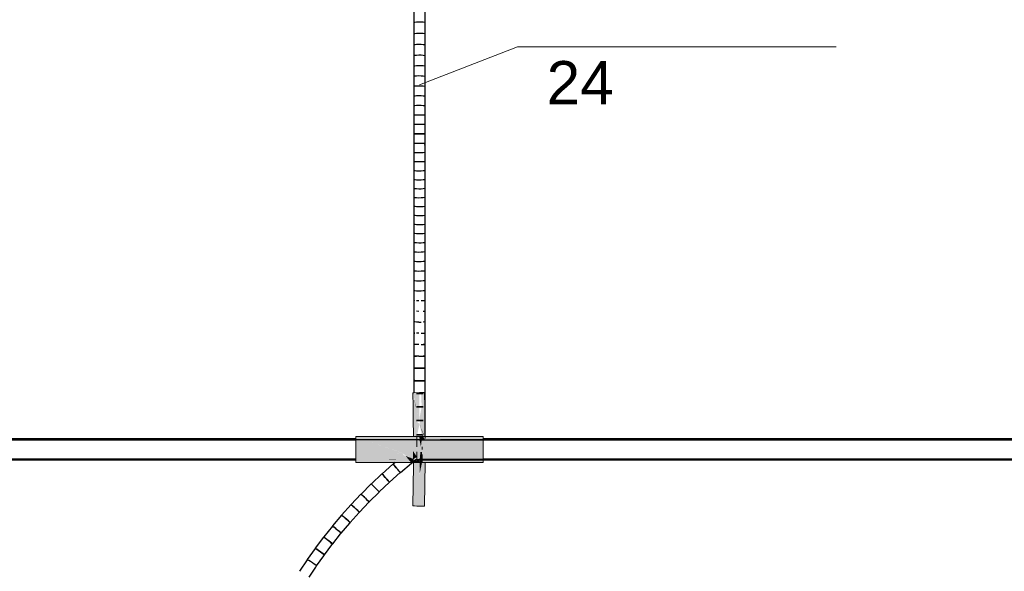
# Model space of a CAD drawing. Header units: millimetres. Extents: x 4476663 to 4477054, y -30323851 to -30323414.
# Tile 227 of 256: x 4476921.73 to 4476925.61, y -30323533.29 to -30323531.12. Entities that reach past the tile are written whole.
import ezdxf

# ---------------------------------------------------------------- set-up
doc = ezdxf.new("R2010")
doc.units = ezdxf.units.MM
doc.linetypes.add('NULL', pattern=[0])
for name, color, linetype, lineweight in [('CE-Condutos (Teto)', 1, 'Continuous', 25), ('CE-Conexões', 9, 'Continuous', 18), ('CE-Textos fios', 7, 'Continuous', 9)]:
    doc.layers.add(name, color=color, linetype=linetype, lineweight=lineweight)
doc.styles.add('ARIAL', font='arial.ttf')

msp = doc.modelspace()

# ---------------------------------------------------------------- hatches: boundary and pattern name
at = {"layer": 'CE-Conexões', "linetype": 'Continuous'}
for points in [[(4476923.2938, -30323532.6406), (4476923.3053, -30323532.6405), (4476923.2835, -30323532.5942), (4476923.3053, -30323532.5884), (4476923.3054, -30323532.5848), (4476923.2792, -30323532.5851)], [(4476923.2954, -30323532.6724), (4476923.2954, -30323532.6944), (4476923.3024, -30323532.6944), (4476923.2792, -30323532.5851), (4476923.2816, -30323532.7568), (4476923.2953, -30323532.7568), (4476923.3054, -30323532.7084), (4476923.2954, -30323532.6988), (4476923.2954, -30323532.6724), (4476923.285, -30323532.64)], [(4476923.2835, -30323532.5942), (4476923.3054, -30323532.6406), (4476923.3054, -30323532.5884)], [(4476923.3245, -30323532.5882), (4476923.3252, -30323532.5845), (4476923.3054, -30323532.5848)], [(4476923.3054, -30323532.5848), (4476923.3059, -30323532.5883), (4476923.3216, -30323532.5882)], [(4476923.3244, -30323532.5884), (4476923.3117, -30323532.5883), (4476923.3141, -30323532.6405)], [(4476923.3258, -30323532.6404), (4476923.3245, -30323532.5882), (4476923.3141, -30323532.6404)], [(4476923.2835, -30323532.6052), (4476923.2909, -30323532.6404), (4476923.2924, -30323532.6404)], [(4476923.2909, -30323532.6404), (4476923.3054, -30323532.6945), (4476923.3054, -30323532.6406)], [(4476923.291, -30323532.6408), (4476923.3024, -30323532.6943), (4476923.3053, -30323532.6943)], [(4476923.3278, -30323532.7654), (4476923.326, -30323532.6404), (4476923.3141, -30323532.6405), (4476923.3054, -30323532.6845), (4476923.3227, -30323532.7501)], [(4476923.308, -30323532.6944), (4476923.3054, -30323532.7084), (4476923.3227, -30323532.7501)], [(4476923.3278, -30323532.7696), (4476923.3054, -30323532.7084), (4476923.3142, -30323532.7502)], [(4476923.3054, -30323532.7084), (4476923.3206, -30323532.7501), (4476923.3226, -30323532.7501)], [(4476923.2503, -30323532.8334), (4476923.1462, -30323532.8004), (4476923.2427, -30323532.8304), (4476923.2421, -30323532.8238), (4476923.0877, -30323532.7698), (4476923.0544, -30323532.7568), (4476923.0544, -30323532.8458), (4476923.2245, -30323532.8458), (4476923.1861, -30323532.8475), (4476923.0544, -30323532.8458), (4476923.0544, -30323532.8588), (4476923.1928, -30323532.8553), (4476923.1939, -30323532.8566), (4476923.0544, -30323532.8588), (4476923.2711, -30323532.8588)], [(4476923.0544, -30323532.7568), (4476923.0877, -30323532.7698), (4476923.2416, -30323532.8232), (4476923.2482, -30323532.831), (4476923.2818, -30323532.8457), (4476923.2973, -30323532.843), (4476923.3054, -30323532.8458), (4476923.3154, -30323532.8369), (4476923.3154, -30323532.8421), (4476923.3054, -30323532.8458), (4476923.305, -30323532.8178), (4476923.3016, -30323532.7977), (4476923.3044, -30323532.7698), (4476923.2955, -30323532.7668), (4476923.2954, -30323532.8588), (4476923.3054, -30323532.8588), (4476923.3154, -30323532.8535), (4476923.3154, -30323532.8588), (4476923.5564, -30323532.8588), (4476923.5564, -30323532.7568), (4476923.2954, -30323532.7568), (4476923.2954, -30323532.7668), (4476923.3024, -30323532.7668), (4476923.3054, -30323532.7568)], [(4476923.3154, -30323532.7568), (4476923.3054, -30323532.7568), (4476923.3055, -30323532.7698), (4476923.3112, -30323532.7979)], [(4476923.3142, -30323532.7502), (4476923.3184, -30323532.7698), (4476923.3278, -30323532.7698)], [(4476923.2502, -30323532.8333), (4476923.2427, -30323532.8304), (4476923.1453, -30323532.7993)], [(4476923.2422, -30323532.8308), (4476923.1454, -30323532.7993), (4476923.1463, -30323532.8005)], [(4476923.2711, -30323532.8588), (4476923.3154, -30323532.8588), (4476923.3149, -30323532.8177), (4476923.3092, -30323532.8177), (4476923.3054, -30323532.8549), (4476923.2899, -30323532.8488), (4476923.2674, -30323532.8535)], [(4476923.2954, -30323532.8374), (4476923.2822, -30323532.8181), (4476923.2818, -30323532.8458)], [(4476923.1847, -30323532.8458), (4476923.0544, -30323532.8458), (4476923.1861, -30323532.8475)], [(4476923.0544, -30323532.8588), (4476923.1939, -30323532.8566), (4476923.1928, -30323532.8553)], [(4476923.2245, -30323532.8458), (4476923.1847, -30323532.8458), (4476923.1862, -30323532.8475)], [(4476923.2607, -30323532.8458), (4476923.2821, -30323532.8458), (4476923.251, -30323532.8336)], [(4476923.2609, -30323532.8459), (4476923.2631, -30323532.8485), (4476923.2818, -30323532.8458)], [(4476923.2673, -30323532.8535), (4476923.2817, -30323532.8505), (4476923.2821, -30323532.8458), (4476923.2631, -30323532.8485)], [(4476923.2816, -30323532.8588), (4476923.2789, -30323533.0304), (4476923.3249, -30323533.0311), (4476923.3276, -30323532.8588), (4476923.3156, -30323532.8588), (4476923.3054, -30323532.9064), (4476923.3055, -30323532.8588)], [(4476923.2829, -30323532.8458), (4476923.3054, -30323532.8549), (4476923.3054, -30323532.8458)], [(4476923.3156, -30323532.8588), (4476923.3056, -30323532.8588), (4476923.3062, -30323532.9026)]]:
    msp.add_hatch(color=163, dxfattribs=at).paths.add_polyline_path(points)

# ---------------------------------------------------------------- linework, layer by layer
at = {"layer": 'CE-Condutos (Teto)'}
for p, q in [((4476923.2835, -30323531.0835), (4476923.2835, -30323531.1296)), ((4476923.3278, -30323531.13), (4476923.3278, -30323531.0839)), ((4476923.2873, -30323531.1286), (4476923.2835, -30323531.1295)), ((4476923.2835, -30323531.1295), (4476923.2835, -30323531.1743)), ((4476923.2942, -30323531.128), (4476923.2873, -30323531.1286)), ((4476923.303, -30323531.1277), (4476923.2942, -30323531.128)), ((4476923.3123, -30323531.1278), (4476923.303, -30323531.1277)), ((4476923.3204, -30323531.1283), (4476923.3123, -30323531.1278)), ((4476923.3258, -30323531.1291), (4476923.3204, -30323531.1283)), ((4476923.3278, -30323531.13), (4476923.3258, -30323531.1291)), ((4476923.3278, -30323531.1748), (4476923.3278, -30323531.13)), ((4476923.2873, -30323531.1733), (4476923.2835, -30323531.1743)), ((4476923.2835, -30323531.1743), (4476923.2835, -30323531.2178)), ((4476923.2942, -30323531.1726), (4476923.2873, -30323531.1733)), ((4476923.303, -30323531.1723), (4476923.2942, -30323531.1726)), ((4476923.3123, -30323531.1724), (4476923.303, -30323531.1723)), ((4476923.3204, -30323531.1729), (4476923.3123, -30323531.1724)), ((4476923.3258, -30323531.1738), (4476923.3204, -30323531.1729)), ((4476923.3278, -30323531.1748), (4476923.3258, -30323531.1738)), ((4476923.3278, -30323531.2183), (4476923.3278, -30323531.1748)), ((4476923.2873, -30323531.2168), (4476923.2835, -30323531.2178)), ((4476923.2835, -30323531.2178), (4476923.2835, -30323531.2601)), ((4476923.2942, -30323531.216), (4476923.2873, -30323531.2168)), ((4476923.303, -30323531.2157), (4476923.2942, -30323531.216)), ((4476923.3123, -30323531.2158), (4476923.303, -30323531.2157)), ((4476923.3204, -30323531.2164), (4476923.3123, -30323531.2158)), ((4476923.3258, -30323531.2173), (4476923.3204, -30323531.2164)), ((4476923.3278, -30323531.2183), (4476923.3258, -30323531.2173)), ((4476923.3278, -30323531.2607), (4476923.3278, -30323531.2183)), ((4476923.2873, -30323531.2591), (4476923.2835, -30323531.2601)), ((4476923.2835, -30323531.2601), (4476923.2835, -30323531.3014)), ((4476923.2942, -30323531.2583), (4476923.2873, -30323531.2591)), ((4476923.303, -30323531.258), (4476923.2942, -30323531.2583)), ((4476923.3123, -30323531.2581), (4476923.303, -30323531.258)), ((4476923.3204, -30323531.2587), (4476923.3123, -30323531.2581)), ((4476923.3258, -30323531.2596), (4476923.3204, -30323531.2587)), ((4476923.3278, -30323531.2607), (4476923.3258, -30323531.2596)), ((4476923.3278, -30323531.302), (4476923.3278, -30323531.2607)), ((4476923.2873, -30323531.3003), (4476923.2835, -30323531.3014)), ((4476923.2835, -30323531.3014), (4476923.2835, -30323531.3417)), ((4476923.2942, -30323531.2996), (4476923.2873, -30323531.3003)), ((4476923.303, -30323531.2992), (4476923.2942, -30323531.2996)), ((4476923.3123, -30323531.2994), (4476923.303, -30323531.2992)), ((4476923.3204, -30323531.2999), (4476923.3123, -30323531.2994)), ((4476923.3258, -30323531.3008), (4476923.3204, -30323531.2999)), ((4476923.3278, -30323531.302), (4476923.3258, -30323531.3008)), ((4476923.3278, -30323531.3422), (4476923.3278, -30323531.302)), ((4476923.2873, -30323531.3406), (4476923.2835, -30323531.3417)), ((4476923.2835, -30323531.3417), (4476923.2835, -30323531.381)), ((4476923.2942, -30323531.3399), (4476923.2873, -30323531.3406)), ((4476923.303, -30323531.3395), (4476923.2942, -30323531.3399)), ((4476923.3123, -30323531.3397), (4476923.303, -30323531.3395)), ((4476923.3204, -30323531.3402), (4476923.3123, -30323531.3397)), ((4476923.3258, -30323531.3411), (4476923.3204, -30323531.3402)), ((4476923.3278, -30323531.3422), (4476923.3258, -30323531.3411)), ((4476923.3278, -30323531.3815), (4476923.3278, -30323531.3422)), ((4476923.2873, -30323531.3801), (4476923.2835, -30323531.381)), ((4476923.2835, -30323531.381), (4476923.2835, -30323531.4195)), ((4476923.2942, -30323531.3794), (4476923.2873, -30323531.3801)), ((4476923.303, -30323531.379), (4476923.2942, -30323531.3794)), ((4476923.3123, -30323531.3791), (4476923.303, -30323531.379)), ((4476923.3204, -30323531.3797), (4476923.3123, -30323531.3791)), ((4476923.3258, -30323531.3805), (4476923.3204, -30323531.3797)), ((4476923.3278, -30323531.3815), (4476923.3258, -30323531.3805)), ((4476923.3278, -30323531.42), (4476923.3278, -30323531.3815)), ((4476923.2873, -30323531.4187), (4476923.2835, -30323531.4195)), ((4476923.2835, -30323531.4195), (4476923.2835, -30323531.4572)), ((4476923.2942, -30323531.4181), (4476923.2873, -30323531.4187)), ((4476923.303, -30323531.4178), (4476923.2942, -30323531.4181)), ((4476923.3123, -30323531.4179), (4476923.303, -30323531.4178)), ((4476923.3204, -30323531.4183), (4476923.3123, -30323531.4179)), ((4476923.3258, -30323531.4191), (4476923.3204, -30323531.4183)), ((4476923.3278, -30323531.42), (4476923.3258, -30323531.4191)), ((4476923.3278, -30323531.4577), (4476923.3278, -30323531.42)), ((4476923.2873, -30323531.4566), (4476923.2835, -30323531.4573)), ((4476923.2835, -30323531.4573), (4476923.2835, -30323531.4943)), ((4476923.2942, -30323531.4561), (4476923.2873, -30323531.4566)), ((4476923.303, -30323531.4559), (4476923.2942, -30323531.4561)), ((4476923.3123, -30323531.4559), (4476923.303, -30323531.4559)), ((4476923.3204, -30323531.4563), (4476923.3123, -30323531.4559)), ((4476923.3258, -30323531.4569), (4476923.3204, -30323531.4563)), ((4476923.3278, -30323531.4577), (4476923.3258, -30323531.4569)), ((4476923.3278, -30323531.4946), (4476923.3278, -30323531.4577)), ((4476923.2873, -30323531.4939), (4476923.2835, -30323531.4944)), ((4476923.2835, -30323531.4944), (4476923.2835, -30323531.5307)), ((4476923.2942, -30323531.4936), (4476923.2873, -30323531.4939)), ((4476923.303, -30323531.4934), (4476923.2942, -30323531.4936)), ((4476923.3123, -30323531.4935), (4476923.303, -30323531.4934)), ((4476923.3204, -30323531.4937), (4476923.3123, -30323531.4935)), ((4476923.3258, -30323531.4941), (4476923.3204, -30323531.4937)), ((4476923.3278, -30323531.4946), (4476923.3258, -30323531.4941)), ((4476923.3278, -30323531.531), (4476923.3278, -30323531.4946)), ((4476923.2873, -30323531.5307), (4476923.2835, -30323531.5309)), ((4476923.2835, -30323531.5309), (4476923.2835, -30323531.5666)), ((4476923.2942, -30323531.5306), (4476923.2873, -30323531.5307)), ((4476923.303, -30323531.5305), (4476923.2942, -30323531.5306)), ((4476923.3123, -30323531.5305), (4476923.303, -30323531.5305)), ((4476923.3204, -30323531.5306), (4476923.3123, -30323531.5305)), ((4476923.3258, -30323531.5308), (4476923.3204, -30323531.5306)), ((4476923.3278, -30323531.531), (4476923.3258, -30323531.5308)), ((4476923.3278, -30323531.5667), (4476923.3278, -30323531.531)), ((4476923.2835, -30323531.5666), (4476923.2873, -30323531.5665)), ((4476923.2873, -30323531.567), (4476923.2835, -30323531.5668)), ((4476923.2835, -30323531.5668), (4476923.2835, -30323531.6031)), ((4476923.2873, -30323531.5665), (4476923.2942, -30323531.5664)), ((4476923.2942, -30323531.5671), (4476923.2873, -30323531.567)), ((4476923.2942, -30323531.5664), (4476923.303, -30323531.5663)), ((4476923.303, -30323531.5672), (4476923.2942, -30323531.5671)), ((4476923.303, -30323531.5663), (4476923.3123, -30323531.5663)), ((4476923.3123, -30323531.5672), (4476923.303, -30323531.5672)), ((4476923.3123, -30323531.5663), (4476923.3204, -30323531.5664)), ((4476923.3204, -30323531.5671), (4476923.3123, -30323531.5672)), ((4476923.3204, -30323531.5664), (4476923.3258, -30323531.5666)), ((4476923.3258, -30323531.5669), (4476923.3204, -30323531.5671)), ((4476923.3258, -30323531.5666), (4476923.3278, -30323531.5667)), ((4476923.3278, -30323531.5667), (4476923.3258, -30323531.5669)), ((4476923.3278, -30323531.603), (4476923.3278, -30323531.5667)), ((4476923.2835, -30323531.6031), (4476923.2873, -30323531.6033)), ((4476923.2835, -30323531.6033), (4476923.2835, -30323531.6392)), ((4476923.2873, -30323531.6033), (4476923.2942, -30323531.6034)), ((4476923.2942, -30323531.6034), (4476923.303, -30323531.6035)), ((4476923.303, -30323531.6035), (4476923.3123, -30323531.6035)), ((4476923.3123, -30323531.6035), (4476923.3204, -30323531.6034)), ((4476923.3204, -30323531.6034), (4476923.3258, -30323531.6032)), ((4476923.3258, -30323531.6032), (4476923.3278, -30323531.603)), ((4476923.3261, -30323531.6116), (4476923.3277, -30323531.6032)), ((4476923.3278, -30323531.6389), (4476923.3278, -30323531.603)), ((4476923.2835, -30323531.6392), (4476923.2873, -30323531.6397)), ((4476923.2835, -30323531.6393), (4476923.2835, -30323531.6748)), ((4476923.2873, -30323531.6397), (4476923.2942, -30323531.64)), ((4476923.2942, -30323531.64), (4476923.303, -30323531.6402)), ((4476923.303, -30323531.6402), (4476923.3123, -30323531.6401)), ((4476923.3123, -30323531.6401), (4476923.3204, -30323531.6398)), ((4476923.3204, -30323531.6398), (4476923.3258, -30323531.6394)), ((4476923.3258, -30323531.6394), (4476923.3278, -30323531.6389)), ((4476923.3278, -30323531.6745), (4476923.3278, -30323531.6389)), ((4476923.2835, -30323531.6748), (4476923.2873, -30323531.6756)), ((4476923.2835, -30323531.675), (4476923.2835, -30323531.7102)), ((4476923.2873, -30323531.6756), (4476923.2942, -30323531.6761)), ((4476923.2942, -30323531.6761), (4476923.303, -30323531.6763)), ((4476923.303, -30323531.6763), (4476923.3123, -30323531.6763)), ((4476923.3123, -30323531.6763), (4476923.3204, -30323531.6759)), ((4476923.3204, -30323531.6759), (4476923.3258, -30323531.6752)), ((4476923.3258, -30323531.6752), (4476923.3278, -30323531.6745)), ((4476923.3278, -30323531.7097), (4476923.3278, -30323531.6745)), ((4476923.2835, -30323531.7102), (4476923.2873, -30323531.7111)), ((4476923.2835, -30323531.7103), (4476923.2835, -30323531.7454)), ((4476923.2873, -30323531.7111), (4476923.2942, -30323531.7118)), ((4476923.2942, -30323531.7118), (4476923.303, -30323531.7121)), ((4476923.303, -30323531.7121), (4476923.3123, -30323531.712)), ((4476923.3123, -30323531.712), (4476923.3204, -30323531.7115)), ((4476923.3204, -30323531.7115), (4476923.3258, -30323531.7107)), ((4476923.3258, -30323531.7107), (4476923.3278, -30323531.7097)), ((4476923.3278, -30323531.7448), (4476923.3278, -30323531.7097)), ((4476923.2835, -30323531.7454), (4476923.2873, -30323531.7465)), ((4476923.2835, -30323531.7455), (4476923.2835, -30323531.7805)), ((4476923.2873, -30323531.7465), (4476923.2942, -30323531.7472)), ((4476923.2942, -30323531.7472), (4476923.303, -30323531.7476)), ((4476923.303, -30323531.7476), (4476923.3123, -30323531.7475)), ((4476923.3123, -30323531.7475), (4476923.3204, -30323531.7469)), ((4476923.3204, -30323531.7469), (4476923.3258, -30323531.746)), ((4476923.3258, -30323531.746), (4476923.3278, -30323531.7448)), ((4476923.3258, -30323531.7811), (4476923.3278, -30323531.7798)), ((4476923.3278, -30323531.7798), (4476923.3278, -30323531.7448)), ((4476923.3278, -30323531.8148), (4476923.3278, -30323531.7798)), ((4476923.2835, -30323531.7805), (4476923.2873, -30323531.7816)), ((4476923.2835, -30323531.7805), (4476923.2835, -30323531.8155)), ((4476923.2835, -30323531.8155), (4476923.2873, -30323531.8167)), ((4476923.2835, -30323531.8155), (4476923.2835, -30323531.8506)), ((4476923.2873, -30323531.7816), (4476923.2942, -30323531.7824)), ((4476923.2873, -30323531.8167), (4476923.2942, -30323531.8176)), ((4476923.2942, -30323531.7824), (4476923.303, -30323531.7828)), ((4476923.2942, -30323531.8176), (4476923.303, -30323531.818)), ((4476923.303, -30323531.7828), (4476923.3123, -30323531.7827)), ((4476923.303, -30323531.818), (4476923.3123, -30323531.8178)), ((4476923.3123, -30323531.7827), (4476923.3204, -30323531.7821)), ((4476923.3123, -30323531.8178), (4476923.3204, -30323531.8172)), ((4476923.3204, -30323531.7821), (4476923.3258, -30323531.7811)), ((4476923.3204, -30323531.8172), (4476923.3258, -30323531.8161)), ((4476923.3258, -30323531.8161), (4476923.3278, -30323531.8148)), ((4476923.3278, -30323531.8499), (4476923.3278, -30323531.8148)), ((4476923.2835, -30323531.8506), (4476923.2873, -30323531.8518)), ((4476923.2835, -30323531.8506), (4476923.2835, -30323531.8858)), ((4476923.2873, -30323531.8518), (4476923.2942, -30323531.8527)), ((4476923.2942, -30323531.8527), (4476923.303, -30323531.8531)), ((4476923.303, -30323531.8531), (4476923.3123, -30323531.8529)), ((4476923.3123, -30323531.8529), (4476923.3204, -30323531.8523)), ((4476923.3204, -30323531.8523), (4476923.3258, -30323531.8512)), ((4476923.3258, -30323531.8512), (4476923.3278, -30323531.8499)), ((4476923.3278, -30323531.8851), (4476923.3278, -30323531.8499)), ((4476923.2835, -30323531.8858), (4476923.2835, -30323531.9212)), ((4476923.2835, -30323531.8858), (4476923.2873, -30323531.887)), ((4476923.2873, -30323531.887), (4476923.2942, -30323531.8879)), ((4476923.2942, -30323531.8879), (4476923.303, -30323531.8883)), ((4476923.303, -30323531.8883), (4476923.3123, -30323531.8881)), ((4476923.3123, -30323531.8881), (4476923.3204, -30323531.8875)), ((4476923.3204, -30323531.8875), (4476923.3258, -30323531.8864)), ((4476923.3258, -30323531.8864), (4476923.3278, -30323531.8851)), ((4476923.3278, -30323531.9206), (4476923.3278, -30323531.8851)), ((4476923.2835, -30323531.9212), (4476923.2873, -30323531.9224)), ((4476923.2835, -30323531.9212), (4476923.2835, -30323531.957)), ((4476923.2873, -30323531.9224), (4476923.2942, -30323531.9232)), ((4476923.2942, -30323531.9232), (4476923.303, -30323531.9236)), ((4476923.303, -30323531.9236), (4476923.3123, -30323531.9235)), ((4476923.3123, -30323531.9235), (4476923.3204, -30323531.9229)), ((4476923.3204, -30323531.9229), (4476923.3258, -30323531.9218)), ((4476923.3258, -30323531.9218), (4476923.3278, -30323531.9206)), ((4476923.3278, -30323531.9564), (4476923.3278, -30323531.9206)), ((4476923.2835, -30323531.9569), (4476923.2835, -30323531.9931)), ((4476923.2835, -30323531.957), (4476923.2873, -30323531.9581)), ((4476923.2873, -30323531.9581), (4476923.2942, -30323531.9589)), ((4476923.2942, -30323531.9589), (4476923.303, -30323531.9593)), ((4476923.303, -30323531.9593), (4476923.3123, -30323531.9591)), ((4476923.3123, -30323531.9591), (4476923.3204, -30323531.9585)), ((4476923.3204, -30323531.9585), (4476923.3258, -30323531.9575)), ((4476923.3258, -30323531.9575), (4476923.3278, -30323531.9564)), ((4476923.3278, -30323531.9925), (4476923.3278, -30323531.9564)), ((4476923.2835, -30323531.9931), (4476923.2873, -30323531.9942)), ((4476923.2835, -30323531.9931), (4476923.2835, -30323532.0297)), ((4476923.2873, -30323531.9942), (4476923.2942, -30323531.9949)), ((4476923.2942, -30323531.9949), (4476923.303, -30323531.9953)), ((4476923.303, -30323531.9953), (4476923.3123, -30323531.9951)), ((4476923.3123, -30323531.9951), (4476923.3204, -30323531.9946)), ((4476923.3204, -30323531.9946), (4476923.3258, -30323531.9937)), ((4476923.3258, -30323531.9937), (4476923.3278, -30323531.9925)), ((4476923.3278, -30323532.0292), (4476923.3278, -30323531.9925)), ((4476923.2835, -30323532.0297), (4476923.2873, -30323532.0307)), ((4476923.2835, -30323532.0297), (4476923.2835, -30323532.0669)), ((4476923.2873, -30323532.0307), (4476923.2942, -30323532.0314)), ((4476923.2942, -30323532.0314), (4476923.303, -30323532.0317)), ((4476923.303, -30323532.0317), (4476923.3123, -30323532.0316)), ((4476923.3123, -30323532.0316), (4476923.3204, -30323532.0311)), ((4476923.3204, -30323532.0311), (4476923.3258, -30323532.0302)), ((4476923.3258, -30323532.0302), (4476923.3278, -30323532.0292)), ((4476923.3278, -30323532.0665), (4476923.3278, -30323532.0292)), ((4476923.2835, -30323532.0669), (4476923.2873, -30323532.0678)), ((4476923.2835, -30323532.0669), (4476923.2835, -30323532.0669)), ((4476923.2835, -30323532.0669), (4476923.2835, -30323532.1048)), ((4476923.2873, -30323532.0678), (4476923.2942, -30323532.0684)), ((4476923.2942, -30323532.0684), (4476923.303, -30323532.0687)), ((4476923.303, -30323532.0687), (4476923.3123, -30323532.0686)), ((4476923.3123, -30323532.0686), (4476923.3204, -30323532.0681)), ((4476923.3204, -30323532.0681), (4476923.3258, -30323532.0674)), ((4476923.3258, -30323532.0674), (4476923.3278, -30323532.0665)), ((4476923.3278, -30323532.1044), (4476923.3278, -30323532.0665)), ((4476923.2835, -30323532.1048), (4476923.2873, -30323532.1055)), ((4476923.2835, -30323532.1048), (4476923.2835, -30323532.1434)), ((4476923.2873, -30323532.1055), (4476923.2942, -30323532.1061)), ((4476923.2942, -30323532.1061), (4476923.303, -30323532.1064)), ((4476923.303, -30323532.1064), (4476923.3123, -30323532.1063)), ((4476923.3123, -30323532.1063), (4476923.3204, -30323532.1058)), ((4476923.3204, -30323532.1058), (4476923.3258, -30323532.1052)), ((4476923.3258, -30323532.1052), (4476923.3278, -30323532.1044)), ((4476923.3278, -30323532.143), (4476923.3278, -30323532.1044)), ((4476923.2835, -30323532.1433), (4476923.2835, -30323532.1434)), ((4476923.2835, -30323532.1434), (4476923.2873, -30323532.144)), ((4476923.2835, -30323532.1434), (4476923.2835, -30323532.1828)), ((4476923.2873, -30323532.144), (4476923.2942, -30323532.1445)), ((4476923.2942, -30323532.1445), (4476923.303, -30323532.1447)), ((4476923.303, -30323532.1447), (4476923.3123, -30323532.1447)), ((4476923.3123, -30323532.1447), (4476923.3204, -30323532.1443)), ((4476923.3204, -30323532.1443), (4476923.3258, -30323532.1437)), ((4476923.3258, -30323532.1437), (4476923.3278, -30323532.143)), ((4476923.3278, -30323532.1825), (4476923.3278, -30323532.143)), ((4476923.2835, -30323532.1827), (4476923.2835, -30323532.1828)), ((4476923.2835, -30323532.1828), (4476923.2873, -30323532.1833)), ((4476923.2835, -30323532.1828), (4476923.2835, -30323532.2231)), ((4476923.2873, -30323532.1833), (4476923.2942, -30323532.1837)), ((4476923.2942, -30323532.1837), (4476923.303, -30323532.1839)), ((4476923.303, -30323532.1839), (4476923.3123, -30323532.1839)), ((4476923.3123, -30323532.1839), (4476923.3204, -30323532.1836)), ((4476923.3204, -30323532.1836), (4476923.3258, -30323532.1831)), ((4476923.3258, -30323532.1831), (4476923.3278, -30323532.1825)), ((4476923.3278, -30323532.2228), (4476923.3278, -30323532.1825)), ((4476923.2873, -30323532.2234), (4476923.2835, -30323532.223)), ((4476923.2835, -30323532.223), (4476923.2835, -30323532.2231)), ((4476923.2835, -30323532.2231), (4476923.2835, -30323532.2233)), ((4476923.2835, -30323532.2233), (4476923.2835, -30323532.2644)), ((4476923.303, -30323532.2238), (4476923.2942, -30323532.2237)), ((4476923.3204, -30323532.2236), (4476923.3123, -30323532.2238)), ((4476923.3258, -30323532.2232), (4476923.3204, -30323532.2236)), ((4476923.3258, -30323532.2233), (4476923.3278, -30323532.2228)), ((4476923.3278, -30323532.2228), (4476923.3258, -30323532.2232)), ((4476923.3278, -30323532.2642), (4476923.3278, -30323532.2228)), ((4476923.2835, -30323532.2644), (4476923.2835, -30323532.2645)), ((4476923.2835, -30323532.2645), (4476923.2835, -30323532.3067)), ((4476923.303, -30323532.265), (4476923.2942, -30323532.2649)), ((4476923.3204, -30323532.2649), (4476923.325, -30323532.2646)), ((4476923.325, -30323532.2646), (4476923.3258, -30323532.2646)), ((4476923.3258, -30323532.2646), (4476923.3278, -30323532.2642)), ((4476923.3278, -30323532.2642), (4476923.3258, -30323532.2645)), ((4476923.3278, -30323532.3066), (4476923.3278, -30323532.2642)), ((4476923.2873, -30323532.3069), (4476923.2835, -30323532.3067)), ((4476923.2835, -30323532.3067), (4476923.2835, -30323532.3067)), ((4476923.2835, -30323532.3067), (4476923.2835, -30323532.3069)), ((4476923.2835, -30323532.3069), (4476923.2835, -30323532.3503)), ((4476923.2942, -30323532.3071), (4476923.2873, -30323532.3069)), ((4476923.303, -30323532.3072), (4476923.2942, -30323532.3071)), ((4476923.303, -30323532.3074), (4476923.3123, -30323532.3073)), ((4476923.3258, -30323532.3068), (4476923.3204, -30323532.307)), ((4476923.3258, -30323532.3069), (4476923.3278, -30323532.3066)), ((4476923.3278, -30323532.3066), (4476923.3258, -30323532.3068)), ((4476923.3278, -30323532.3501), (4476923.3278, -30323532.3066)), ((4476923.2873, -30323532.3504), (4476923.2835, -30323532.3502)), ((4476923.2835, -30323532.3502), (4476923.2835, -30323532.395)), ((4476923.2835, -30323532.3503), (4476923.2851, -30323532.3504)), ((4476923.2851, -30323532.3504), (4476923.2873, -30323532.3505)), ((4476923.303, -30323532.3506), (4476923.2942, -30323532.3506)), ((4476923.3123, -30323532.3507), (4476923.3204, -30323532.3506)), ((4476923.3204, -30323532.3506), (4476923.3247, -30323532.3504)), ((4476923.3247, -30323532.3504), (4476923.3258, -30323532.3504)), ((4476923.3258, -30323532.3504), (4476923.3278, -30323532.3501)), ((4476923.3278, -30323532.3501), (4476923.3258, -30323532.3503)), ((4476923.3278, -30323532.3949), (4476923.3278, -30323532.3501)), ((4476923.2835, -30323532.395), (4476923.285, -30323532.3951)), ((4476923.2873, -30323532.3951), (4476923.2835, -30323532.395)), ((4476923.2835, -30323532.395), (4476923.2835, -30323532.4411)), ((4476923.2942, -30323532.3952), (4476923.2873, -30323532.3951)), ((4476923.303, -30323532.3953), (4476923.2942, -30323532.3952)), ((4476923.3123, -30323532.3954), (4476923.3204, -30323532.3953)), ((4476923.3204, -30323532.3953), (4476923.3258, -30323532.3951)), ((4476923.3258, -30323532.3951), (4476923.3204, -30323532.3952)), ((4476923.3258, -30323532.3951), (4476923.3278, -30323532.3949)), ((4476923.3278, -30323532.3949), (4476923.3258, -30323532.3951)), ((4476923.3278, -30323532.4411), (4476923.3278, -30323532.3949)), ((4476923.2835, -30323532.4411), (4476923.285, -30323532.4412)), ((4476923.2873, -30323532.4412), (4476923.2835, -30323532.4411)), ((4476923.2835, -30323532.4411), (4476923.2835, -30323532.4886)), ((4476923.285, -30323532.4412), (4476923.2873, -30323532.4413)), ((4476923.2942, -30323532.4413), (4476923.2873, -30323532.4412)), ((4476923.2873, -30323532.4413), (4476923.2942, -30323532.4414)), ((4476923.303, -30323532.4413), (4476923.2942, -30323532.4413)), ((4476923.303, -30323532.4414), (4476923.3123, -30323532.4414)), ((4476923.3123, -30323532.4414), (4476923.3204, -30323532.4413)), ((4476923.3204, -30323532.4413), (4476923.3258, -30323532.4412)), ((4476923.3258, -30323532.4412), (4476923.3204, -30323532.4412)), ((4476923.3258, -30323532.4412), (4476923.3278, -30323532.4411)), ((4476923.3278, -30323532.4411), (4476923.3258, -30323532.4412)), ((4476923.3278, -30323532.4886), (4476923.3278, -30323532.4411)), ((4476923.2873, -30323532.4887), (4476923.2835, -30323532.4886)), ((4476923.2835, -30323532.4886), (4476923.2835, -30323532.5376)), ((4476923.2848, -30323532.4887), (4476923.2873, -30323532.4887)), ((4476923.2873, -30323532.4887), (4476923.2942, -30323532.4888)), ((4476923.2942, -30323532.4887), (4476923.2873, -30323532.4887)), ((4476923.303, -30323532.4887), (4476923.2942, -30323532.4887)), ((4476923.2942, -30323532.4888), (4476923.303, -30323532.4888)), ((4476923.3123, -30323532.4887), (4476923.303, -30323532.4887)), ((4476923.303, -30323532.4888), (4476923.3123, -30323532.4888)), ((4476923.3204, -30323532.4887), (4476923.3123, -30323532.4887)), ((4476923.3123, -30323532.4888), (4476923.3204, -30323532.4888)), ((4476923.3258, -30323532.4886), (4476923.3204, -30323532.4887)), ((4476923.3204, -30323532.4888), (4476923.3258, -30323532.4887)), ((4476923.3258, -30323532.4887), (4476923.3278, -30323532.4886)), ((4476923.3278, -30323532.4886), (4476923.3258, -30323532.4886)), ((4476923.3278, -30323532.5376), (4476923.3278, -30323532.4886)), ((4476923.2835, -30323532.5376), (4476923.2838, -30323532.5376)), ((4476923.2873, -30323532.5376), (4476923.2835, -30323532.5376)), ((4476923.2835, -30323532.5376), (4476923.2835, -30323532.5851)), ((4476923.2942, -30323532.5377), (4476923.2873, -30323532.5376)), ((4476923.2873, -30323532.5377), (4476923.2942, -30323532.5377)), ((4476923.2942, -30323532.5377), (4476923.303, -30323532.5377)), ((4476923.303, -30323532.5377), (4476923.2942, -30323532.5377)), ((4476923.303, -30323532.5377), (4476923.3123, -30323532.5377)), ((4476923.3123, -30323532.5377), (4476923.303, -30323532.5377)), ((4476923.3123, -30323532.5377), (4476923.3204, -30323532.5377)), ((4476923.3204, -30323532.5377), (4476923.3123, -30323532.5377)), ((4476923.3245, -30323532.5376), (4476923.3204, -30323532.5377)), ((4476923.3204, -30323532.5377), (4476923.3258, -30323532.5377)), ((4476923.3258, -30323532.5376), (4476923.3245, -30323532.5376)), ((4476923.3258, -30323532.5377), (4476923.3278, -30323532.5376)), ((4476923.3278, -30323532.5376), (4476923.3258, -30323532.5376)), ((4476923.3278, -30323532.5882), (4476923.3278, -30323532.5376)), ((4476923.303, -30323532.5882), (4476923.2942, -30323532.5882)), ((4476923.2942, -30323532.5882), (4476923.303, -30323532.5883)), ((4476923.3123, -30323532.5882), (4476923.303, -30323532.5882)), ((4476923.303, -30323532.5883), (4476923.3123, -30323532.5883)), ((4476923.3204, -30323532.5882), (4476923.3123, -30323532.5882)), ((4476923.3123, -30323532.5883), (4476923.3204, -30323532.5882)), ((4476923.3252, -30323532.5882), (4476923.3258, -30323532.5882)), ((4476923.3258, -30323532.5882), (4476923.3252, -30323532.5882)), ((4476923.3258, -30323532.5882), (4476923.3278, -30323532.5882)), ((4476923.3278, -30323532.5882), (4476923.3258, -30323532.5882)), ((4476923.3278, -30323532.6404), (4476923.3278, -30323532.5882)), ((4476923.2942, -30323532.6404), (4476923.303, -30323532.6404)), ((4476923.303, -30323532.6404), (4476923.2942, -30323532.6404)), ((4476923.303, -30323532.6404), (4476923.3123, -30323532.6404)), ((4476923.3123, -30323532.6404), (4476923.303, -30323532.6404)), ((4476923.3123, -30323532.6404), (4476923.3204, -30323532.6404)), ((4476923.3204, -30323532.6404), (4476923.3123, -30323532.6404)), ((4476923.326, -30323532.6404), (4476923.3278, -30323532.6404)), ((4476923.3278, -30323532.6404), (4476923.326, -30323532.6404)), ((4476923.3278, -30323532.6943), (4476923.3278, -30323532.6404)), ((4476923.2942, -30323532.6944), (4476923.303, -30323532.6944)), ((4476923.303, -30323532.6944), (4476923.2942, -30323532.6944)), ((4476923.303, -30323532.6944), (4476923.3123, -30323532.6944)), ((4476923.3123, -30323532.6944), (4476923.303, -30323532.6944)), ((4476923.3123, -30323532.6944), (4476923.3204, -30323532.6944)), ((4476923.3204, -30323532.6944), (4476923.3123, -30323532.6944)), ((4476923.3268, -30323532.6943), (4476923.3278, -30323532.6943)), ((4476923.3278, -30323532.6943), (4476923.3268, -30323532.6943)), ((4476923.3278, -30323532.7501), (4476923.3278, -30323532.6943)), ((4476923.3054, -30323532.7698), (4476904.2097, -30323532.7698)), ((4476904.5511, -30323532.7698), (4476923.0544, -30323532.7698)), ((4476923.0544, -30323532.7668), (4476904.5981, -30323532.7668)), ((4476923.2942, -30323532.7501), (4476923.303, -30323532.7501)), ((4476923.303, -30323532.7501), (4476923.2954, -30323532.7501)), ((4476923.3054, -30323532.7501), (4476923.303, -30323532.7501)), ((4476923.303, -30323532.7501), (4476923.3123, -30323532.7501)), ((4476923.3123, -30323532.7501), (4476923.3054, -30323532.7501)), ((4476923.3054, -30323532.7698), (4476926.6304, -30323532.7698)), ((4476923.3154, -30323532.7501), (4476923.3123, -30323532.7501)), ((4476923.3123, -30323532.7501), (4476923.3204, -30323532.7501)), ((4476923.3276, -30323532.7501), (4476923.3278, -30323532.7501)), ((4476923.3278, -30323532.7501), (4476923.3276, -30323532.7501)), ((4476923.3278, -30323532.7568), (4476923.3278, -30323532.7501)), ((4476926.6304, -30323532.7698), (4476923.3884, -30323532.7698)), ((4476926.8381, -30323532.7668), (4476923.5564, -30323532.7668)), ((4476923.0544, -30323532.8458), (4476904.2097, -30323532.8458)), ((4476904.2097, -30323532.8488), (4476923.0544, -30323532.8488)), ((4476921.366, -30323532.8458), (4476923.0544, -30323532.8458)), ((4476923.2091, -30323532.8588), (4476923.2013, -30323532.8654)), ((4476923.2304, -30323532.8986), (4476923.2741, -30323532.8616)), ((4476923.2731, -30323532.8603), (4476923.2718, -30323532.8588)), ((4476923.2728, -30323532.8608), (4476923.2736, -30323532.8619)), ((4476923.2741, -30323532.8616), (4476923.2731, -30323532.8603)), ((4476923.2741, -30323532.8616), (4476923.2776, -30323532.8588)), ((4476923.2741, -30323532.8616), (4476923.2741, -30323532.8616)), ((4476923.3054, -30323532.8458), (4476926.2792, -30323532.8458)), ((4476923.3054, -30323532.8488), (4476926.4655, -30323532.8488)), ((4476926.2792, -30323532.8458), (4476923.5564, -30323532.8458)), ((4476923.2008, -30323532.8657), (4476923.158, -30323532.904)), ((4476923.1876, -30323532.9369), (4476923.2299, -30323532.8991)), ((4476923.2033, -30323532.8685), (4476923.2008, -30323532.8657)), ((4476923.2013, -30323532.8654), (4476923.2039, -30323532.8685)), ((4476923.208, -30323532.8737), (4476923.2033, -30323532.8685)), ((4476923.2039, -30323532.8685), (4476923.2085, -30323532.8739)), ((4476923.2139, -30323532.8803), (4476923.208, -30323532.8737)), ((4476923.2085, -30323532.8739), (4476923.2143, -30323532.8807)), ((4476923.2148, -30323532.8813), (4476923.2139, -30323532.8803)), ((4476923.2143, -30323532.8807), (4476923.2145, -30323532.881)), ((4476923.2145, -30323532.881), (4476923.2148, -30323532.8813)), ((4476923.2201, -30323532.8872), (4476923.2148, -30323532.8813)), ((4476923.2254, -30323532.8932), (4476923.2201, -30323532.8872)), ((4476923.2203, -30323532.8878), (4476923.2254, -30323532.8938)), ((4476923.2291, -30323532.8973), (4476923.2254, -30323532.8932)), ((4476923.2254, -30323532.8938), (4476923.2288, -30323532.8978)), ((4476923.2288, -30323532.8978), (4476923.2299, -30323532.8991)), ((4476923.2303, -30323532.8987), (4476923.2291, -30323532.8973)), ((4476923.2299, -30323532.8991), (4476923.2303, -30323532.8987)), ((4476923.2303, -30323532.8987), (4476923.2304, -30323532.8986)), ((4476923.1575, -30323532.9043), (4476923.1161, -30323532.9434)), ((4476923.1471, -30323532.9753), (4476923.1876, -30323532.9369)), ((4476923.16, -30323532.9069), (4476923.1575, -30323532.9043)), ((4476923.158, -30323532.904), (4476923.1606, -30323532.9068)), ((4476923.1646, -30323532.9118), (4476923.16, -30323532.9069)), ((4476923.1606, -30323532.9068), (4476923.1652, -30323532.912)), ((4476923.1707, -30323532.9182), (4476923.1646, -30323532.9118)), ((4476923.1652, -30323532.912), (4476923.1711, -30323532.9186)), ((4476923.1716, -30323532.9191), (4476923.1707, -30323532.9182)), ((4476923.1711, -30323532.9186), (4476923.1713, -30323532.9188)), ((4476923.1713, -30323532.9188), (4476923.1716, -30323532.9191)), ((4476923.1716, -30323532.9191), (4476923.1773, -30323532.9255)), ((4476923.1771, -30323532.9249), (4476923.1716, -30323532.9191)), ((4476923.1827, -30323532.9309), (4476923.1771, -30323532.9249)), ((4476923.1773, -30323532.9255), (4476923.1827, -30323532.9315)), ((4476923.1865, -30323532.935), (4476923.1827, -30323532.9309)), ((4476923.1827, -30323532.9315), (4476923.1863, -30323532.9356)), ((4476923.1863, -30323532.9356), (4476923.1865, -30323532.9358)), ((4476923.188, -30323532.9366), (4476923.1865, -30323532.935)), ((4476923.1865, -30323532.9358), (4476923.1875, -30323532.937)), ((4476923.1876, -30323532.9369), (4476923.188, -30323532.9366)), ((4476923.1156, -30323532.9438), (4476923.0758, -30323532.9836)), ((4476923.1077, -30323533.0147), (4476923.1464, -30323532.9759)), ((4476923.118, -30323532.9461), (4476923.1156, -30323532.9438)), ((4476923.1161, -30323532.9434), (4476923.1186, -30323532.946)), ((4476923.1227, -30323532.9507), (4476923.118, -30323532.9461)), ((4476923.1186, -30323532.946), (4476923.1233, -30323532.9509)), ((4476923.1289, -30323532.9568), (4476923.1227, -30323532.9507)), ((4476923.1233, -30323532.9509), (4476923.1293, -30323532.9573)), ((4476923.1297, -30323532.9576), (4476923.1289, -30323532.9568)), ((4476923.1293, -30323532.9573), (4476923.1297, -30323532.9576)), ((4476923.1355, -30323532.9634), (4476923.1297, -30323532.9576)), ((4476923.1413, -30323532.9693), (4476923.1355, -30323532.9634)), ((4476923.1357, -30323532.964), (4476923.1413, -30323532.97)), ((4476923.1454, -30323532.9735), (4476923.1413, -30323532.9693)), ((4476923.1413, -30323532.97), (4476923.1452, -30323532.9741)), ((4476923.1452, -30323532.9741), (4476923.1456, -30323532.9746)), ((4476923.1471, -30323532.9752), (4476923.1454, -30323532.9735)), ((4476923.1464, -30323532.9759), (4476923.1466, -30323532.9757)), ((4476923.1466, -30323532.9757), (4476923.1471, -30323532.9752)), ((4476923.0753, -30323532.984), (4476923.0368, -30323533.0247)), ((4476923.0696, -30323533.0548), (4476923.1063, -30323533.016)), ((4476923.0776, -30323532.9861), (4476923.0753, -30323532.984)), ((4476923.0758, -30323532.9836), (4476923.0782, -30323532.986)), ((4476923.0823, -30323532.9904), (4476923.0776, -30323532.9861)), ((4476923.0782, -30323532.986), (4476923.0828, -30323532.9906)), ((4476923.0886, -30323532.9963), (4476923.0823, -30323532.9904)), ((4476923.0828, -30323532.9906), (4476923.089, -30323532.9967)), ((4476923.0893, -30323532.997), (4476923.0886, -30323532.9963)), ((4476923.089, -30323532.9967), (4476923.0893, -30323532.997)), ((4476923.0953, -30323533.0027), (4476923.0893, -30323532.997)), ((4476923.1014, -30323533.0085), (4476923.0953, -30323533.0027)), ((4476923.0956, -30323533.0033), (4476923.1014, -30323533.0092)), ((4476923.1058, -30323533.0127), (4476923.1014, -30323533.0085)), ((4476923.1014, -30323533.0092), (4476923.1055, -30323533.0134)), ((4476923.1055, -30323533.0134), (4476923.1061, -30323533.014)), ((4476923.1076, -30323533.0146), (4476923.1058, -30323533.0127)), ((4476923.1063, -30323533.016), (4476923.1072, -30323533.0151)), ((4476923.1072, -30323533.0151), (4476923.1076, -30323533.0146)), ((4476923.1072, -30323533.0151), (4476923.1077, -30323533.0147)), ((4476923.1072, -30323533.0151), (4476923.1072, -30323533.0151)), ((4476923.1072, -30323533.0151), (4476923.1072, -30323533.0151)), ((4476923.0363, -30323533.0251), (4476922.9993, -30323533.0665)), ((4476923.033, -30323533.0957), (4476923.068, -30323533.0566)), ((4476923.0386, -30323533.0269), (4476923.0363, -30323533.0251)), ((4476923.0368, -30323533.0247), (4476923.0391, -30323533.0267)), ((4476923.0433, -30323533.0309), (4476923.0386, -30323533.0269)), ((4476923.0391, -30323533.0267), (4476923.0438, -30323533.0311)), ((4476923.0496, -30323533.0365), (4476923.0433, -30323533.0309)), ((4476923.0438, -30323533.0311), (4476923.0501, -30323533.0369)), ((4476923.0501, -30323533.0369), (4476923.0496, -30323533.0365)), ((4476923.0501, -30323533.0369), (4476923.0569, -30323533.0433)), ((4476923.0629, -30323533.0485), (4476923.0566, -30323533.0427)), ((4476923.0569, -30323533.0433), (4476923.063, -30323533.0492)), ((4476923.0675, -30323533.0527), (4476923.0629, -30323533.0485)), ((4476923.063, -30323533.0492), (4476923.0673, -30323533.0534)), ((4476923.0673, -30323533.0534), (4476923.0681, -30323533.0542)), ((4476923.0696, -30323533.0548), (4476923.0675, -30323533.0527)), ((4476923.068, -30323533.0566), (4476923.0691, -30323533.0553)), ((4476923.0691, -30323533.0553), (4476923.0696, -30323533.0548)), ((4476923.0691, -30323533.0553), (4476923.0692, -30323533.0553)), ((4476923.0692, -30323533.0552), (4476923.0696, -30323533.0548)), ((4476923.0692, -30323533.0553), (4476923.0692, -30323533.0552)), ((4476922.9989, -30323533.0669), (4476922.9633, -30323533.1091)), ((4476923.001, -30323533.0684), (4476922.9989, -30323533.0669)), ((4476922.9993, -30323533.0665), (4476923.0016, -30323533.0683)), ((4476923.0057, -30323533.0722), (4476923.001, -30323533.0684)), ((4476923.0016, -30323533.0683), (4476923.0063, -30323533.0723)), ((4476923.0122, -30323533.0775), (4476923.0057, -30323533.0722)), ((4476923.0063, -30323533.0723), (4476923.0127, -30323533.0779)), ((4476923.0123, -30323533.0776), (4476923.0122, -30323533.0775)), ((4476923.0193, -30323533.0835), (4476923.0123, -30323533.0776)), ((4476923.0127, -30323533.0779), (4476923.0196, -30323533.0841)), ((4476923.0258, -30323533.0891), (4476923.0193, -30323533.0835)), ((4476923.0196, -30323533.0841), (4476923.0259, -30323533.0899)), ((4476923.0307, -30323533.0934), (4476923.0258, -30323533.0891)), ((4476923.0259, -30323533.0899), (4476923.0305, -30323533.0941)), ((4476923.0305, -30323533.0941), (4476923.0315, -30323533.0951)), ((4476923.0329, -30323533.0956), (4476923.0307, -30323533.0934)), ((4476923.0309, -30323533.0981), (4476923.0325, -30323533.0961)), ((4476923.0325, -30323533.0961), (4476923.0329, -30323533.0956)), ((4476923.0325, -30323533.0961), (4476923.0326, -30323533.0962)), ((4476923.0326, -30323533.0961), (4476923.033, -30323533.0957)), ((4476923.0326, -30323533.0962), (4476923.0326, -30323533.0961)), ((4476922.9629, -30323533.1096), (4476922.9288, -30323533.1524)), ((4476922.9649, -30323533.1108), (4476922.9629, -30323533.1096)), ((4476922.9633, -30323533.1091), (4476922.9654, -30323533.1106)), ((4476922.9696, -30323533.1142), (4476922.9649, -30323533.1108)), ((4476922.9654, -30323533.1106), (4476922.9701, -30323533.1143)), ((4476922.9761, -30323533.1193), (4476922.9696, -30323533.1142)), ((4476922.9701, -30323533.1143), (4476922.9766, -30323533.1197)), ((4476922.9834, -30323533.125), (4476922.9761, -30323533.1193)), ((4476922.9766, -30323533.1197), (4476922.9837, -30323533.1257)), ((4476922.9902, -30323533.1306), (4476922.9834, -30323533.125)), ((4476922.9837, -30323533.1257), (4476922.9903, -30323533.1313)), ((4476922.9952, -30323533.1348), (4476922.9902, -30323533.1306)), ((4476922.9903, -30323533.1313), (4476922.9951, -30323533.1356)), ((4476922.9951, -30323533.1356), (4476922.9963, -30323533.1368)), ((4476922.9977, -30323533.1372), (4476922.9952, -30323533.1348)), ((4476922.9978, -30323533.1373), (4476923.0309, -30323533.0981)), ((4476922.9283, -30323533.153), (4476922.8956, -30323533.1966)), ((4476922.9302, -30323533.1539), (4476922.9283, -30323533.153)), ((4476922.9288, -30323533.1524), (4476922.9308, -30323533.1537)), ((4476922.9349, -30323533.157), (4476922.9302, -30323533.1539)), ((4476922.9308, -30323533.1537), (4476922.9354, -30323533.1571)), ((4476922.9415, -30323533.1617), (4476922.9349, -30323533.157)), ((4476922.9354, -30323533.1571), (4476922.942, -30323533.1621)), ((4476922.9489, -30323533.1673), (4476922.9415, -30323533.1617)), ((4476922.942, -30323533.1621), (4476922.9493, -30323533.1679)), ((4476922.9559, -30323533.1727), (4476922.9489, -30323533.1673)), ((4476922.9493, -30323533.1679), (4476922.956, -30323533.1734)), ((4476922.9612, -30323533.177), (4476922.9559, -30323533.1727)), ((4476922.956, -30323533.1734), (4476922.9611, -30323533.1777)), ((4476922.964, -30323533.1795), (4476922.9954, -30323533.1402)), ((4476922.9954, -30323533.1402), (4476922.9973, -30323533.1377)), ((4476922.9973, -30323533.1377), (4476922.9977, -30323533.1372)), ((4476922.9973, -30323533.1377), (4476922.9974, -30323533.1378)), ((4476922.9974, -30323533.1378), (4476922.9975, -30323533.1377)), ((4476922.9975, -30323533.1377), (4476922.9978, -30323533.1373)), ((4476922.8952, -30323533.1971), (4476922.8639, -30323533.2414)), ((4476922.897, -30323533.1978), (4476922.8952, -30323533.1971)), ((4476922.8956, -30323533.1966), (4476922.8975, -30323533.1975)), ((4476922.9016, -30323533.2006), (4476922.897, -30323533.1978)), ((4476922.8975, -30323533.1975), (4476922.9022, -30323533.2006)), ((4476922.9083, -30323533.205), (4476922.9016, -30323533.2006)), ((4476922.9022, -30323533.2006), (4476922.9088, -30323533.2054)), ((4476922.9159, -30323533.2102), (4476922.9083, -30323533.205)), ((4476922.9088, -30323533.2054), (4476922.9162, -30323533.2109)), ((4476922.923, -30323533.2155), (4476922.9159, -30323533.2102)), ((4476922.9162, -30323533.2109), (4476922.9232, -30323533.2163)), ((4476922.9316, -30323533.2225), (4476922.9611, -30323533.1832)), ((4476922.9611, -30323533.1777), (4476922.9625, -30323533.1791)), ((4476922.9611, -30323533.1832), (4476922.9639, -30323533.1794)), ((4476922.9639, -30323533.1794), (4476922.9612, -30323533.177)), ((4476922.9635, -30323533.18), (4476922.9636, -30323533.1801)), ((4476922.9636, -30323533.1801), (4476922.9637, -30323533.1799)), ((4476922.9637, -30323533.1799), (4476922.964, -30323533.1795)), ((4476922.8636, -30323533.242), (4476922.8337, -30323533.287)), ((4476922.8647, -30323533.2423), (4476922.8636, -30323533.242)), ((4476922.8639, -30323533.2414), (4476922.8644, -30323533.242)), ((4476922.8644, -30323533.242), (4476922.8647, -30323533.2423)), ((4476922.8652, -30323533.2424), (4476922.8647, -30323533.2423)), ((4476922.8697, -30323533.2448), (4476922.8652, -30323533.2424)), ((4476922.8765, -30323533.2489), (4476922.8697, -30323533.2448)), ((4476922.8842, -30323533.2539), (4476922.8765, -30323533.2489)), ((4476922.9006, -30323533.2661), (4476922.9286, -30323533.2266)), ((4476922.9286, -30323533.2198), (4476922.923, -30323533.2155)), ((4476922.9232, -30323533.2163), (4476922.9285, -30323533.2206)), ((4476922.9285, -30323533.2206), (4476922.9302, -30323533.2221)), ((4476922.9315, -30323533.2224), (4476922.9286, -30323533.2198)), ((4476922.9286, -30323533.2266), (4476922.9315, -30323533.2224)), ((4476922.9311, -30323533.223), (4476922.9312, -30323533.2231)), ((4476922.9312, -30323533.2231), (4476922.9314, -30323533.2229)), ((4476922.9314, -30323533.2229), (4476922.9316, -30323533.2225)), ((4476922.871, -30323533.3105), (4476922.8972, -30323533.271)), ((4476922.8916, -30323533.259), (4476922.8842, -30323533.2539)), ((4476922.8973, -30323533.2633), (4476922.8916, -30323533.259)), ((4476922.8972, -30323533.271), (4476922.9005, -30323533.266)), ((4476922.9005, -30323533.266), (4476922.8973, -30323533.2633)), ((4476922.9002, -30323533.2667), (4476922.9006, -30323533.2661))]:
    msp.add_line(p, q, dxfattribs=at)
at = {"layer": 'CE-Conexões'}
for p, q in [((4476923.2835, -30323532.5851), (4476923.2792, -30323532.5851)), ((4476923.2792, -30323532.5851), (4476923.28, -30323532.6404)), ((4476923.3054, -30323532.5848), (4476923.2835, -30323532.5851)), ((4476923.3252, -30323532.5845), (4476923.3054, -30323532.5848)), ((4476923.3252, -30323532.5882), (4476923.3252, -30323532.5845)), ((4476923.3253, -30323532.5884), (4476923.3252, -30323532.5882)), ((4476923.3253, -30323532.5886), (4476923.3253, -30323532.5884)), ((4476923.326, -30323532.6404), (4476923.3253, -30323532.5886)), ((4476923.28, -30323532.6404), (4476923.2808, -30323532.6944)), ((4476923.3268, -30323532.6943), (4476923.326, -30323532.6404)), ((4476923.2808, -30323532.6944), (4476923.2815, -30323532.7501)), ((4476923.3276, -30323532.7501), (4476923.3268, -30323532.6943)), ((4476923.0544, -30323532.7568), (4476923.0544, -30323532.7668)), ((4476923.1092, -30323532.7568), (4476923.0544, -30323532.7568)), ((4476923.0544, -30323532.7668), (4476923.0544, -30323532.7698)), ((4476923.0544, -30323532.7698), (4476923.0544, -30323532.7937)), ((4476923.1851, -30323532.7568), (4476923.1092, -30323532.7568)), ((4476923.1852, -30323532.7568), (4476923.1851, -30323532.7568)), ((4476923.1894, -30323532.7568), (4476923.1852, -30323532.7568)), ((4476923.2816, -30323532.7568), (4476923.1894, -30323532.7568)), ((4476923.2815, -30323532.7501), (4476923.2816, -30323532.7568)), ((4476923.2832, -30323532.7568), (4476923.2816, -30323532.7568)), ((4476923.3054, -30323532.7568), (4476923.2832, -30323532.7568)), ((4476923.2954, -30323532.7568), (4476923.2954, -30323532.7668)), ((4476923.3054, -30323532.7568), (4476923.2954, -30323532.7568)), ((4476923.2954, -30323532.7668), (4476923.2954, -30323532.7698)), ((4476923.2954, -30323532.7698), (4476923.2954, -30323532.7976)), ((4476923.3154, -30323532.7568), (4476923.3054, -30323532.7568)), ((4476923.3154, -30323532.7568), (4476923.3054, -30323532.7568)), ((4476923.3278, -30323532.7568), (4476923.3154, -30323532.7568)), ((4476923.3154, -30323532.7687), (4476923.3154, -30323532.7568)), ((4476923.3278, -30323532.7654), (4476923.3276, -30323532.7501)), ((4476923.5564, -30323532.7568), (4476923.3278, -30323532.7568)), ((4476923.5564, -30323532.7668), (4476923.5564, -30323532.7568)), ((4476923.5564, -30323532.7698), (4476923.5564, -30323532.7668)), ((4476923.5564, -30323532.8078), (4476923.5564, -30323532.7698)), ((4476923.0544, -30323532.7937), (4476923.0544, -30323532.8458)), ((4476923.2822, -30323532.8181), (4476923.2818, -30323532.8458)), ((4476923.2954, -30323532.8179), (4476923.2954, -30323532.8445)), ((4476923.3154, -30323532.8078), (4476923.3154, -30323532.7979)), ((4476923.5564, -30323532.8142), (4476923.5564, -30323532.8078)), ((4476923.5564, -30323532.8458), (4476923.5564, -30323532.8142)), ((4476923.0544, -30323532.8458), (4476923.0544, -30323532.8488)), ((4476923.0544, -30323532.8488), (4476923.0544, -30323532.8588)), ((4476923.0544, -30323532.8588), (4476923.1957, -30323532.8588)), ((4476923.1957, -30323532.8588), (4476923.2091, -30323532.8588)), ((4476923.2091, -30323532.8588), (4476923.2711, -30323532.8588)), ((4476923.2711, -30323532.8588), (4476923.2718, -30323532.8588)), ((4476923.2718, -30323532.8588), (4476923.2718, -30323532.8588)), ((4476923.2718, -30323532.8588), (4476923.2718, -30323532.8588)), ((4476923.2718, -30323532.8588), (4476923.2719, -30323532.8588)), ((4476923.2719, -30323532.8588), (4476923.2776, -30323532.8588)), ((4476923.2776, -30323532.8588), (4476923.2816, -30323532.8588)), ((4476923.2816, -30323532.8588), (4476923.2814, -30323532.8716)), ((4476923.2816, -30323532.8588), (4476923.2954, -30323532.8588)), ((4476923.2954, -30323532.8445), (4476923.2954, -30323532.8458)), ((4476923.2954, -30323532.8458), (4476923.2954, -30323532.8488)), ((4476923.2954, -30323532.8588), (4476923.3054, -30323532.8588)), ((4476923.2954, -30323532.8588), (4476923.3054, -30323532.8588)), ((4476923.3054, -30323532.8588), (4476923.3154, -30323532.8588)), ((4476923.3154, -30323532.8458), (4476923.3154, -30323532.8284)), ((4476923.3154, -30323532.8588), (4476923.3154, -30323532.8458)), ((4476923.3154, -30323532.8588), (4476923.3278, -30323532.8588)), ((4476923.3249, -30323533.0311), (4476923.3276, -30323532.8588)), ((4476923.3278, -30323532.8588), (4476923.3291, -30323532.8588)), ((4476923.3291, -30323532.8588), (4476923.5564, -30323532.8588)), ((4476923.5564, -30323532.8488), (4476923.5564, -30323532.8458)), ((4476923.5564, -30323532.8588), (4476923.5564, -30323532.8488)), ((4476923.2814, -30323532.8716), (4476923.2789, -30323533.0304)), ((4476923.2789, -30323533.0304), (4476923.2855, -30323533.0305)), ((4476923.2855, -30323533.0305), (4476923.2954, -30323533.0307)), ((4476923.2954, -30323533.0307), (4476923.3054, -30323533.0308)), ((4476923.3054, -30323533.0308), (4476923.3249, -30323533.0311))]:
    msp.add_line(p, q, dxfattribs=at)
at = {"layer": 'CE-Textos fios'}
for p, q in [((4476923.3054, -30323531.3747), (4476923.6911, -30323531.2246)), ((4476923.6911, -30323531.2246), (4476924.9445, -30323531.2246))]:
    msp.add_line(p, q, dxfattribs=at)

# ---------------------------------------------------------------- texts
at = {"layer": 'CE-Textos fios', "linetype": 'NULL', "insert": (4476923.8054, -30323531.4507), "char_height": 0.17, "width": 0.52814, "attachment_point": 7, "line_spacing_factor": 0.6, "style": 'ARIAL'}
msp.add_mtext('24', dxfattribs=at)

doc.saveas('drawing.dxf')
